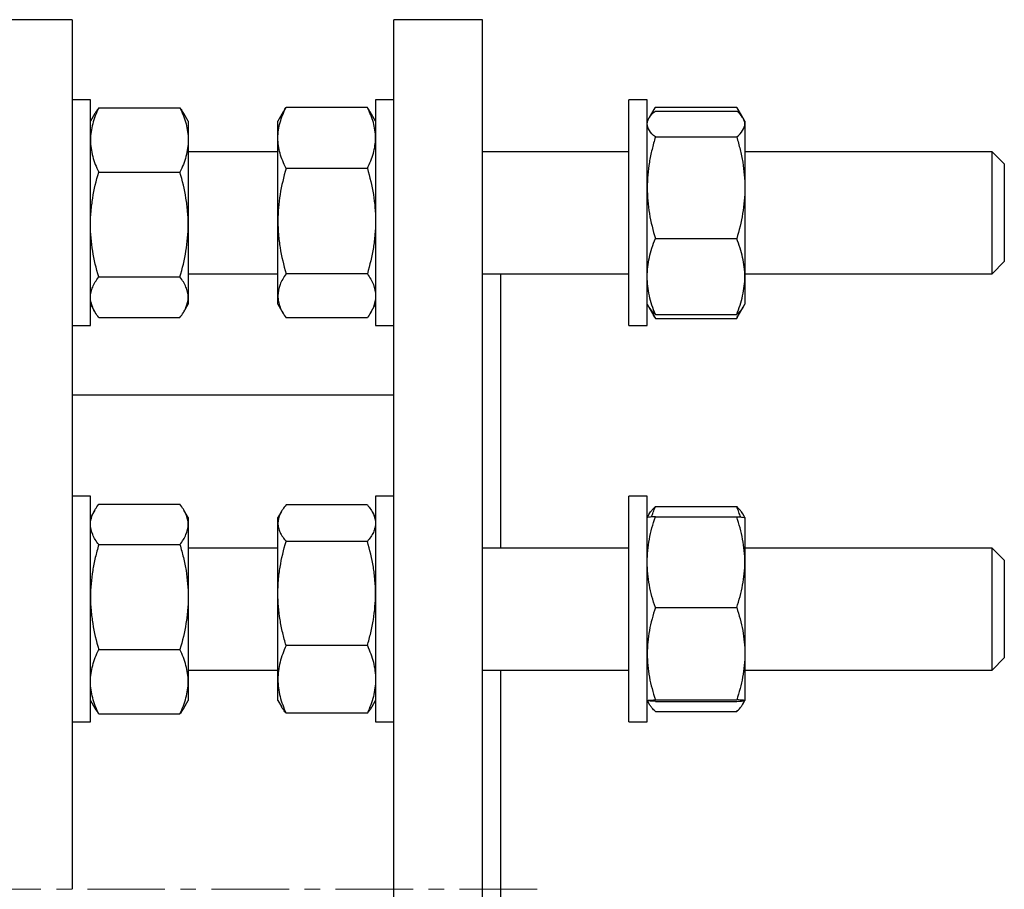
# Model space of a CAD drawing. Header units: millimetres. Extents: x 41 to 772, y 30 to 763.
# Tile 6 of 6: x 611 to 772, y 610 to 752. Entities that reach past the tile are written whole.
import ezdxf

# ---------------------------------------------------------------- set-up
doc = ezdxf.new("R2010")
doc.units = ezdxf.units.MM
doc.linetypes.add('CENTERX2', pattern=[20.32, 12.7, -2.54, 2.54, -2.54])
doc.layers.add('FORMAT', color=7, linetype='Continuous')

msp = doc.modelspace()

# ---------------------------------------------------------------- linework, layer by layer
at = {"color": 7, "linetype": 'Continuous', "lineweight": 25}
for p, q in [((619.33, 752), (607.33, 752)), ((619.33, 752), (619.33, 609.5)), ((686.53, 752), (672.03, 752)), ((672.03, 609.5), (672.03, 752)), ((686.53, 609.5), (686.53, 752)), ((622.33, 738.87), (619.33, 738.87)), ((622.33, 701.87), (622.33, 738.87)), ((672.03, 738.87), (669.03, 738.87)), ((669.03, 738.87), (669.03, 701.87)), ((713.53, 738.87), (710.53, 738.87)), ((710.53, 701.87), (710.53, 738.87)), ((713.53, 701.87), (713.53, 738.87)), ((623.67, 737.54), (636.99, 737.54)), ((667.69, 737.62), (654.37, 737.62)), ((714.79, 737.55), (713.86, 735.95)), ((714.87, 737.69), (728.19, 737.69)), ((729.19, 735.95), (728.27, 737.55)), ((623.05, 736.61), (622.33, 735.37)), ((638.33, 735.37), (637.61, 736.61)), ((653.91, 736.89), (653.03, 735.37)), ((669.03, 735.37), (668.15, 736.89)), ((713.8, 735.84), (713.53, 735.37)), ((714.87, 737.03), (728.19, 737.03)), ((729.53, 735.37), (729.25, 735.84)), ((638.33, 735.37), (638.33, 732.28)), ((653.03, 732.62), (653.03, 735.37)), ((729.53, 735.37), (729.53, 734.91)), ((729.53, 734.91), (729.53, 724.45)), ((653.03, 719.01), (653.03, 732.62)), ((714.87, 732.78), (728.19, 732.78)), ((638.33, 732.28), (638.33, 718.42)), ((653.03, 730.37), (638.33, 730.37)), ((710.53, 730.37), (686.53, 730.37)), ((770.03, 730.37), (729.53, 730.37)), ((772.03, 728.37), (770.03, 730.37)), ((770.03, 710.37), (770.03, 730.37)), ((667.69, 727.63), (654.37, 727.63)), ((772.03, 728.37), (772.03, 712.37)), ((623.67, 727.01), (636.99, 727.01)), ((729.53, 724.45), (729.53, 709.91)), ((638.33, 718.42), (638.33, 706.51)), ((653.03, 706.75), (653.03, 719.01)), ((714.87, 716.12), (728.19, 716.12)), ((770.03, 710.37), (772.03, 712.37)), ((772.03, 712.37), (772.03, 712.37)), ((623.67, 709.84), (636.99, 709.84)), ((638.33, 710.37), (653.03, 710.37)), ((667.69, 710.38), (654.37, 710.38)), ((686.53, 710.37), (710.53, 710.37)), ((689.53, 665.42), (689.53, 710.37)), ((729.53, 710.37), (770.03, 710.37)), ((729.53, 709.91), (729.53, 705.37)), ((638.33, 706.51), (638.33, 705.37)), ((653.03, 705.37), (653.03, 706.75)), ((622.33, 705.37), (623.05, 704.12)), ((637.61, 704.12), (638.33, 705.37)), ((653.03, 705.37), (653.91, 703.84)), ((668.15, 703.84), (669.03, 705.37)), ((713.53, 705.37), (713.8, 704.89)), ((713.8, 704.89), (714.79, 703.18)), ((728.26, 703.18), (729.25, 704.89)), ((729.25, 704.89), (729.53, 705.37)), ((714.87, 703.7), (728.19, 703.7)), ((619.33, 701.87), (622.33, 701.87)), ((623.67, 703.19), (636.99, 703.19)), ((667.69, 703.12), (654.37, 703.12)), ((669.03, 701.87), (672.03, 701.87)), ((710.53, 701.87), (713.53, 701.87)), ((714.79, 703.18), (714.87, 703.05)), ((714.87, 703.05), (728.19, 703.05)), ((728.26, 703.18), (728.19, 703.05)), ((672.03, 690.5), (619.33, 690.5)), ((622.33, 673.92), (619.33, 673.92)), ((622.33, 636.92), (622.33, 673.92)), ((672.03, 673.92), (669.03, 673.92)), ((669.03, 673.92), (669.03, 636.92)), ((713.53, 673.92), (710.53, 673.92)), ((710.53, 672.79), (710.53, 673.92)), ((710.53, 636.92), (710.53, 672.79)), ((713.53, 672.79), (713.53, 673.92)), ((713.53, 636.92), (713.53, 672.79)), ((623.04, 671.65), (622.33, 670.42)), ((623.67, 672.59), (636.99, 672.59)), ((638.33, 670.42), (637.62, 671.65)), ((653.6, 671.41), (653.03, 670.42)), ((667.69, 672.49), (654.37, 672.49)), ((669.03, 670.42), (668.46, 671.41)), ((713.87, 671.01), (713.53, 670.42)), ((714.87, 672.21), (728.19, 672.21)), ((729.53, 670.42), (729.19, 671.01)), ((638.33, 670.42), (638.33, 669.29)), ((653.03, 669.5), (653.03, 670.42)), ((653.03, 657.98), (653.03, 669.5)), ((714.87, 670.54), (728.19, 670.54)), ((729.53, 670.42), (729.53, 663.1)), ((638.33, 669.29), (638.33, 657.4)), ((667.69, 666.51), (654.37, 666.51)), ((623.67, 665.98), (636.99, 665.98)), ((653.03, 665.42), (638.33, 665.42)), ((710.53, 665.42), (686.53, 665.42)), ((770.03, 665.42), (729.53, 665.42)), ((772.03, 663.42), (770.03, 665.42)), ((770.03, 645.42), (770.03, 665.42)), ((729.53, 663.1), (729.53, 648.1)), ((772.03, 663.42), (772.03, 647.42)), ((638.33, 657.4), (638.33, 643.53)), ((653.03, 643.9), (653.03, 657.98)), ((714.87, 655.66), (728.19, 655.66)), ((623.67, 648.81), (636.99, 648.81)), ((667.69, 649.44), (654.37, 649.44)), ((729.53, 648.1), (729.53, 640.42)), ((770.03, 645.42), (772.03, 647.42)), ((638.33, 645.42), (653.03, 645.42)), ((686.53, 645.42), (710.53, 645.42)), ((689.53, 609.5), (689.53, 645.42)), ((729.53, 645.42), (770.03, 645.42)), ((653.03, 640.42), (653.03, 643.9)), ((638.33, 643.53), (638.33, 640.42)), ((622.33, 640.42), (623.04, 639.19)), ((637.62, 639.19), (638.33, 640.42)), ((653.03, 640.42), (653.6, 639.44)), ((668.46, 639.44), (669.03, 640.42)), ((713.53, 640.42), (713.87, 639.83)), ((714.87, 640.54), (728.19, 640.54)), ((729.18, 639.83), (729.53, 640.42)), ((714.87, 640.3), (728.19, 640.3)), ((623.67, 638.25), (636.99, 638.25)), ((667.69, 638.36), (654.37, 638.36)), ((714.87, 638.63), (728.19, 638.63)), ((619.33, 636.92), (622.33, 636.92)), ((669.03, 636.92), (672.03, 636.92)), ((710.53, 636.92), (713.53, 636.92)), ((672.03, 467), (672.03, 609.5)), ((686.53, 467), (686.53, 609.5)), ((689.53, 573.58), (689.53, 609.5))]:
    msp.add_line(p, q, dxfattribs=at)
for points, knots in [([(623.67, 737.54), (623.47, 737.11), (623.28, 736.68), (622.95, 735.81), (622.81, 735.37), (622.46, 734.05), (622.33, 733.17), (622.33, 732.28)], [0, 0, 0, 0, 0.25, 0.25, 0.5, 0.5, 1, 1, 1, 1]), ([(623.67, 737.54), (623.54, 737.36), (623.31, 737.05), (623.13, 736.74), (623.05, 736.61)], [0, 0, 0, 0, 0.579015, 1, 1, 1, 1]), ([(636.99, 737.54), (637.19, 737.11), (637.38, 736.68), (637.71, 735.81), (637.86, 735.37), (638.21, 734.05), (638.33, 733.17), (638.33, 732.28)], [0, 0, 0, 0, 0.25, 0.25, 0.5, 0.5, 1, 1, 1, 1]), ([(636.99, 737.54), (637.12, 737.36), (637.35, 737.05), (637.53, 736.74), (637.61, 736.61)], [0, 0, 0, 0, 0.579015, 1, 1, 1, 1]), ([(653.03, 732.62), (653.03, 733.05), (653.06, 733.47), (653.18, 734.32), (653.27, 734.74), (653.63, 735.99), (653.96, 736.81), (654.37, 737.62)], [0, 0, 0, 0, 0.25, 0.25, 0.5, 0.5, 1, 1, 1, 1]), ([(653.91, 736.89), (653.94, 736.95), (654.08, 737.19), (654.24, 737.43), (654.37, 737.62)], [0, 0, 0, 0, 0.230329, 1, 1, 1, 1]), ([(669.03, 732.62), (669.03, 733.05), (669, 733.47), (668.87, 734.32), (668.78, 734.74), (668.43, 735.99), (668.09, 736.81), (667.69, 737.62)], [0, 0, 0, 0, 0.25, 0.25, 0.5, 0.5, 1, 1, 1, 1]), ([(668.14, 736.89), (668.11, 736.95), (667.98, 737.19), (667.81, 737.43), (667.69, 737.62)], [0, 0, 0, 0, 0.230329, 1, 1, 1, 1]), ([(714.87, 737.69), (714.77, 737.51), (714.56, 737.15), (714.34, 736.72), (714.23, 736.47), (714.2, 736.39)], [0, 0, 0, 0, 0.412838, 0.82599, 1, 1, 1, 1]), ([(728.19, 737.69), (728.29, 737.51), (728.49, 737.15), (728.72, 736.72), (728.82, 736.47), (728.85, 736.39)], [0, 0, 0, 0, 0.412838, 0.82599, 1, 1, 1, 1]), ([(713.53, 734.91), (713.53, 735.09), (713.56, 735.27), (713.68, 735.63), (713.77, 735.81), (714.12, 736.34), (714.46, 736.69), (714.87, 737.03)], [0, 0, 0, 0, 0.25, 0.25, 0.5, 0.5, 1, 1, 1, 1]), ([(729.53, 734.91), (729.53, 735.09), (729.5, 735.27), (729.37, 735.63), (729.28, 735.81), (728.93, 736.34), (728.6, 736.69), (728.19, 737.03)], [0, 0, 0, 0, 0.25, 0.25, 0.5, 0.5, 1, 1, 1, 1]), ([(714.87, 732.78), (714.46, 733.13), (714.12, 733.48), (713.65, 734.19), (713.53, 734.55), (713.53, 734.91)], [0, 0, 0, 0, 0.5, 0.5, 1, 1, 1, 1]), ([(728.19, 732.78), (728.6, 733.13), (728.93, 733.48), (729.4, 734.19), (729.53, 734.55), (729.53, 734.91)], [0, 0, 0, 0, 0.5, 0.5, 1, 1, 1, 1]), ([(654.37, 727.63), (654.16, 728.04), (653.98, 728.45), (653.65, 729.28), (653.5, 729.69), (653.15, 730.94), (653.03, 731.78), (653.03, 732.62)], [0, 0, 0, 0, 0.25, 0.25, 0.5, 0.5, 1, 1, 1, 1]), ([(667.69, 727.63), (667.89, 728.04), (668.08, 728.45), (668.41, 729.28), (668.55, 729.69), (668.9, 730.94), (669.03, 731.78), (669.03, 732.62)], [0, 0, 0, 0, 0.25, 0.25, 0.5, 0.5, 1, 1, 1, 1]), ([(714.87, 732.78), (714.66, 732.11), (714.48, 731.42), (714.15, 730.04), (714, 729.34), (713.65, 727.26), (713.53, 725.86), (713.53, 724.45)], [0, 0, 0, 0, 0.25, 0.25, 0.5, 0.5, 1, 1, 1, 1]), ([(728.19, 732.78), (728.39, 732.11), (728.58, 731.42), (728.91, 730.04), (729.05, 729.34), (729.4, 727.26), (729.53, 725.86), (729.53, 724.45)], [0, 0, 0, 0, 0.25, 0.25, 0.5, 0.5, 1, 1, 1, 1]), ([(622.33, 732.28), (622.33, 731.83), (622.36, 731.38), (622.49, 730.49), (622.58, 730.04), (622.93, 728.72), (623.27, 727.86), (623.67, 727.01)], [0, 0, 0, 0, 0.25, 0.25, 0.5, 0.5, 1, 1, 1, 1]), ([(638.33, 732.28), (638.33, 731.83), (638.3, 731.38), (638.18, 730.49), (638.08, 730.04), (637.73, 728.72), (637.4, 727.86), (636.99, 727.01)], [0, 0, 0, 0, 0.25, 0.25, 0.5, 0.5, 1, 1, 1, 1]), ([(654.37, 727.63), (653.96, 726.22), (653.62, 724.8), (653.15, 721.93), (653.03, 720.48), (653.03, 719.01)], [0, 0, 0, 0, 0.5, 0.5, 1, 1, 1, 1]), ([(667.69, 727.63), (668.1, 726.22), (668.43, 724.8), (668.9, 721.93), (669.03, 720.48), (669.03, 719.01)], [0, 0, 0, 0, 0.5, 0.5, 1, 1, 1, 1]), ([(622.33, 718.42), (622.33, 719.15), (622.36, 719.88), (622.49, 721.33), (622.58, 722.05), (622.93, 724.2), (623.26, 725.61), (623.67, 727.01)], [0, 0, 0, 0, 0.25, 0.25, 0.5, 0.5, 1, 1, 1, 1]), ([(638.33, 718.42), (638.33, 719.15), (638.3, 719.88), (638.18, 721.33), (638.09, 722.05), (637.74, 724.2), (637.4, 725.61), (636.99, 727.01)], [0, 0, 0, 0, 0.25, 0.25, 0.5, 0.5, 1, 1, 1, 1]), ([(713.53, 724.45), (713.53, 723.74), (713.56, 723.04), (713.68, 721.62), (713.77, 720.92), (714.13, 718.83), (714.46, 717.46), (714.87, 716.12)], [0, 0, 0, 0, 0.25, 0.25, 0.5, 0.5, 1, 1, 1, 1]), ([(729.53, 724.45), (729.53, 723.74), (729.5, 723.04), (729.37, 721.62), (729.28, 720.92), (728.93, 718.83), (728.59, 717.46), (728.19, 716.12)], [0, 0, 0, 0, 0.25, 0.25, 0.5, 0.5, 1, 1, 1, 1]), ([(623.67, 709.84), (623.26, 711.24), (622.92, 712.66), (622.46, 715.52), (622.33, 716.96), (622.33, 718.42)], [0, 0, 0, 0, 0.5, 0.5, 1, 1, 1, 1]), ([(636.99, 709.84), (637.4, 711.24), (637.74, 712.66), (638.2, 715.52), (638.33, 716.96), (638.33, 718.42)], [0, 0, 0, 0, 0.5, 0.5, 1, 1, 1, 1]), ([(653.03, 719.01), (653.03, 718.28), (653.06, 717.54), (653.18, 716.09), (653.27, 715.36), (653.62, 713.21), (653.96, 711.79), (654.37, 710.38)], [0, 0, 0, 0, 0.25, 0.25, 0.5, 0.5, 1, 1, 1, 1]), ([(669.03, 719.01), (669.03, 718.28), (669, 717.54), (668.87, 716.09), (668.78, 715.36), (668.43, 713.21), (668.1, 711.79), (667.69, 710.38)], [0, 0, 0, 0, 0.25, 0.25, 0.5, 0.5, 1, 1, 1, 1]), ([(713.53, 709.91), (713.53, 710.43), (713.56, 710.96), (713.68, 712.01), (713.77, 712.53), (714.12, 714.08), (714.46, 715.1), (714.87, 716.12)], [0, 0, 0, 0, 0.25, 0.25, 0.5, 0.5, 1, 1, 1, 1]), ([(729.53, 709.91), (729.53, 710.43), (729.5, 710.96), (729.37, 712.01), (729.28, 712.53), (728.93, 714.08), (728.6, 715.1), (728.19, 716.12)], [0, 0, 0, 0, 0.25, 0.25, 0.5, 0.5, 1, 1, 1, 1]), ([(622.33, 706.51), (622.33, 706.8), (622.36, 707.08), (622.49, 707.64), (622.58, 707.92), (622.93, 708.75), (623.26, 709.29), (623.67, 709.84)], [0, 0, 0, 0, 0.25, 0.25, 0.5, 0.5, 1, 1, 1, 1]), ([(638.33, 706.51), (638.33, 706.8), (638.3, 707.08), (638.18, 707.64), (638.09, 707.92), (637.74, 708.75), (637.4, 709.29), (636.99, 709.84)], [0, 0, 0, 0, 0.25, 0.25, 0.5, 0.5, 1, 1, 1, 1]), ([(654.37, 710.38), (653.96, 709.79), (653.62, 709.19), (653.15, 707.98), (653.03, 707.37), (653.03, 706.75)], [0, 0, 0, 0, 0.5, 0.5, 1, 1, 1, 1]), ([(667.69, 710.38), (668.1, 709.79), (668.43, 709.19), (668.9, 707.98), (669.03, 707.37), (669.03, 706.75)], [0, 0, 0, 0, 0.5, 0.5, 1, 1, 1, 1]), ([(714.87, 703.7), (714.46, 704.72), (714.12, 705.74), (713.65, 707.81), (713.53, 708.85), (713.53, 709.91)], [0, 0, 0, 0, 0.5, 0.5, 1, 1, 1, 1]), ([(728.19, 703.7), (728.6, 704.72), (728.93, 705.74), (729.4, 707.81), (729.53, 708.85), (729.53, 709.91)], [0, 0, 0, 0, 0.5, 0.5, 1, 1, 1, 1]), ([(623.67, 703.19), (623.26, 703.74), (622.92, 704.28), (622.46, 705.39), (622.33, 705.95), (622.33, 706.51)], [0, 0, 0, 0, 0.5, 0.5, 1, 1, 1, 1]), ([(636.99, 703.19), (637.4, 703.74), (637.74, 704.28), (638.2, 705.39), (638.33, 705.95), (638.33, 706.51)], [0, 0, 0, 0, 0.5, 0.5, 1, 1, 1, 1]), ([(653.03, 706.75), (653.03, 706.44), (653.06, 706.13), (653.18, 705.52), (653.27, 705.22), (653.62, 704.31), (653.96, 703.71), (654.37, 703.12)], [0, 0, 0, 0, 0.25, 0.25, 0.5, 0.5, 1, 1, 1, 1]), ([(669.03, 706.75), (669.03, 706.44), (669, 706.13), (668.87, 705.52), (668.78, 705.22), (668.43, 704.31), (668.1, 703.71), (667.69, 703.12)], [0, 0, 0, 0, 0.25, 0.25, 0.5, 0.5, 1, 1, 1, 1]), ([(713.81, 704.89), (713.85, 704.82), (713.95, 704.64), (714.19, 704.35), (714.5, 704.02), (714.74, 703.81), (714.87, 703.7)], [0, 0, 0, 0, 0.1719828, 0.4479284, 0.7239991, 1, 1, 1, 1]), ([(729.25, 704.89), (729.21, 704.82), (729.1, 704.64), (728.87, 704.35), (728.56, 704.02), (728.31, 703.81), (728.19, 703.7)], [0, 0, 0, 0, 0.171983, 0.447928, 0.723999, 1, 1, 1, 1]), ([(714.87, 703.05), (714.74, 703.29), (714.51, 703.7), (714.33, 704.12), (714.25, 704.3)], [0, 0, 0, 0, 0.576892, 1, 1, 1, 1]), ([(728.19, 703.05), (728.32, 703.29), (728.55, 703.7), (728.73, 704.12), (728.81, 704.3)], [0, 0, 0, 0, 0.5768921, 1, 1, 1, 1]), ([(622.33, 669.29), (622.33, 669.57), (622.36, 669.85), (622.49, 670.41), (622.58, 670.68), (622.93, 671.51), (623.26, 672.05), (623.67, 672.59)], [0, 0, 0, 0, 0.25, 0.25, 0.5, 0.5, 1, 1, 1, 1]), ([(638.33, 669.29), (638.33, 669.57), (638.3, 669.85), (638.18, 670.41), (638.09, 670.68), (637.74, 671.51), (637.4, 672.05), (636.99, 672.59)], [0, 0, 0, 0, 0.25, 0.25, 0.5, 0.5, 1, 1, 1, 1]), ([(654.37, 672.49), (653.96, 672), (653.62, 671.51), (653.15, 670.51), (653.03, 670.01), (653.03, 669.5)], [0, 0, 0, 0, 0.5, 0.5, 1, 1, 1, 1]), ([(667.69, 672.49), (668.1, 672), (668.43, 671.51), (668.9, 670.51), (669.03, 670.01), (669.03, 669.5)], [0, 0, 0, 0, 0.5, 0.5, 1, 1, 1, 1]), ([(713.87, 671.01), (713.94, 671.13), (714.1, 671.39), (714.44, 671.79), (714.72, 672.07), (714.87, 672.21)], [0, 0, 0, 0, 0.28659, 0.643279, 1, 1, 1, 1]), ([(714.24, 670.51), (714.33, 670.77), (714.51, 671.34), (714.74, 671.91), (714.87, 672.21)], [0, 0, 0, 0, 0.455589, 1, 1, 1, 1]), ([(728.81, 670.51), (728.73, 670.77), (728.54, 671.34), (728.31, 671.91), (728.19, 672.21)], [0, 0, 0, 0, 0.455589, 1, 1, 1, 1]), ([(729.18, 671.01), (729.11, 671.13), (728.95, 671.39), (728.62, 671.79), (728.33, 672.07), (728.19, 672.21)], [0, 0, 0, 0, 0.28659, 0.643279, 1, 1, 1, 1]), ([(653.03, 669.5), (653.03, 669.25), (653.06, 668.99), (653.18, 668.49), (653.27, 668.24), (653.62, 667.49), (653.96, 667), (654.37, 666.51)], [0, 0, 0, 0, 0.25, 0.25, 0.5, 0.5, 1, 1, 1, 1]), ([(669.03, 669.5), (669.03, 669.25), (669, 668.99), (668.87, 668.49), (668.78, 668.24), (668.43, 667.49), (668.1, 667), (667.69, 666.51)], [0, 0, 0, 0, 0.25, 0.25, 0.5, 0.5, 1, 1, 1, 1]), ([(713.53, 663.1), (713.53, 663.73), (713.56, 664.37), (713.68, 665.62), (713.77, 666.25), (714.12, 668.1), (714.46, 669.33), (714.87, 670.54)], [0, 0, 0, 0, 0.25, 0.25, 0.5, 0.5, 1, 1, 1, 1]), ([(714.87, 670.54), (714.46, 670.52), (714.12, 670.5), (713.65, 670.46), (713.53, 670.44), (713.53, 670.42)], [0, 0, 0, 0, 0.5, 0.5, 1, 1, 1, 1]), ([(729.53, 663.1), (729.53, 663.73), (729.5, 664.37), (729.37, 665.62), (729.28, 666.25), (728.93, 668.1), (728.6, 669.33), (728.19, 670.54)], [0, 0, 0, 0, 0.25, 0.25, 0.5, 0.5, 1, 1, 1, 1]), ([(728.19, 670.54), (728.6, 670.52), (728.93, 670.5), (729.4, 670.46), (729.53, 670.44), (729.53, 670.42)], [0, 0, 0, 0, 0.5, 0.5, 1, 1, 1, 1]), ([(623.67, 665.98), (623.26, 666.52), (622.92, 667.07), (622.46, 668.17), (622.33, 668.72), (622.33, 669.29)], [0, 0, 0, 0, 0.5, 0.5, 1, 1, 1, 1]), ([(636.99, 665.98), (637.4, 666.52), (637.74, 667.07), (638.2, 668.17), (638.33, 668.72), (638.33, 669.29)], [0, 0, 0, 0, 0.5, 0.5, 1, 1, 1, 1]), ([(653.03, 657.98), (653.03, 658.7), (653.06, 659.42), (653.18, 660.87), (653.27, 661.6), (653.63, 663.73), (653.96, 665.13), (654.37, 666.51)], [0, 0, 0, 0, 0.25, 0.25, 0.5, 0.5, 1, 1, 1, 1]), ([(669.03, 657.98), (669.03, 658.7), (669, 659.42), (668.87, 660.87), (668.78, 661.6), (668.43, 663.73), (668.09, 665.13), (667.69, 666.51)], [0, 0, 0, 0, 0.25, 0.25, 0.5, 0.5, 1, 1, 1, 1]), ([(623.67, 665.98), (623.47, 665.28), (623.28, 664.58), (622.95, 663.15), (622.81, 662.44), (622.46, 660.29), (622.33, 658.85), (622.33, 657.4)], [0, 0, 0, 0, 0.25, 0.25, 0.5, 0.5, 1, 1, 1, 1]), ([(636.99, 665.98), (637.19, 665.28), (637.38, 664.58), (637.71, 663.15), (637.86, 662.44), (638.21, 660.29), (638.33, 658.85), (638.33, 657.4)], [0, 0, 0, 0, 0.25, 0.25, 0.5, 0.5, 1, 1, 1, 1]), ([(714.87, 655.66), (714.46, 656.88), (714.12, 658.11), (713.65, 660.58), (713.53, 661.84), (713.53, 663.1)], [0, 0, 0, 0, 0.5, 0.5, 1, 1, 1, 1]), ([(728.19, 655.66), (728.6, 656.88), (728.93, 658.11), (729.4, 660.58), (729.53, 661.84), (729.53, 663.1)], [0, 0, 0, 0, 0.5, 0.5, 1, 1, 1, 1]), ([(622.33, 657.4), (622.33, 656.67), (622.36, 655.94), (622.49, 654.48), (622.58, 653.76), (622.93, 651.6), (623.27, 650.2), (623.67, 648.81)], [0, 0, 0, 0, 0.25, 0.25, 0.5, 0.5, 1, 1, 1, 1]), ([(638.33, 657.4), (638.33, 656.67), (638.3, 655.94), (638.18, 654.48), (638.08, 653.76), (637.73, 651.6), (637.4, 650.2), (636.99, 648.81)], [0, 0, 0, 0, 0.25, 0.25, 0.5, 0.5, 1, 1, 1, 1]), ([(654.37, 649.44), (654.16, 650.14), (653.98, 650.84), (653.65, 652.25), (653.5, 652.97), (653.15, 655.1), (653.03, 656.54), (653.03, 657.98)], [0, 0, 0, 0, 0.25, 0.25, 0.5, 0.5, 1, 1, 1, 1]), ([(667.69, 649.44), (667.89, 650.14), (668.08, 650.84), (668.41, 652.25), (668.55, 652.97), (668.9, 655.1), (669.03, 656.54), (669.03, 657.98)], [0, 0, 0, 0, 0.25, 0.25, 0.5, 0.5, 1, 1, 1, 1]), ([(714.87, 655.66), (714.66, 655.05), (714.48, 654.43), (714.15, 653.17), (714, 652.54), (713.65, 650.65), (713.53, 649.38), (713.53, 648.1)], [0, 0, 0, 0, 0.25, 0.25, 0.5, 0.5, 1, 1, 1, 1]), ([(728.19, 655.66), (728.39, 655.05), (728.58, 654.43), (728.91, 653.17), (729.05, 652.54), (729.4, 650.65), (729.53, 649.38), (729.53, 648.1)], [0, 0, 0, 0, 0.25, 0.25, 0.5, 0.5, 1, 1, 1, 1]), ([(622.33, 643.53), (622.33, 643.98), (622.36, 644.43), (622.49, 645.32), (622.58, 645.76), (622.93, 647.08), (623.26, 647.95), (623.67, 648.81)], [0, 0, 0, 0, 0.25, 0.25, 0.5, 0.5, 1, 1, 1, 1]), ([(638.33, 643.53), (638.33, 643.98), (638.3, 644.43), (638.18, 645.32), (638.09, 645.76), (637.74, 647.08), (637.4, 647.95), (636.99, 648.81)], [0, 0, 0, 0, 0.25, 0.25, 0.5, 0.5, 1, 1, 1, 1]), ([(654.37, 649.44), (653.96, 648.54), (653.62, 647.62), (653.15, 645.78), (653.03, 644.84), (653.03, 643.9)], [0, 0, 0, 0, 0.5, 0.5, 1, 1, 1, 1]), ([(667.69, 649.44), (668.1, 648.54), (668.43, 647.62), (668.9, 645.78), (669.03, 644.84), (669.03, 643.9)], [0, 0, 0, 0, 0.5, 0.5, 1, 1, 1, 1]), ([(713.53, 648.1), (713.53, 647.46), (713.56, 646.82), (713.68, 645.54), (713.77, 644.9), (714.13, 643.01), (714.46, 641.77), (714.87, 640.54)], [0, 0, 0, 0, 0.25, 0.25, 0.5, 0.5, 1, 1, 1, 1]), ([(729.53, 648.1), (729.53, 647.46), (729.5, 646.82), (729.37, 645.54), (729.28, 644.9), (728.93, 643.01), (728.59, 641.77), (728.19, 640.54)], [0, 0, 0, 0, 0.25, 0.25, 0.5, 0.5, 1, 1, 1, 1]), ([(653.03, 643.9), (653.03, 643.43), (653.06, 642.96), (653.18, 642.02), (653.27, 641.56), (653.62, 640.17), (653.96, 639.26), (654.37, 638.36)], [0, 0, 0, 0, 0.25, 0.25, 0.5, 0.5, 1, 1, 1, 1]), ([(669.03, 643.9), (669.03, 643.43), (669, 642.96), (668.87, 642.02), (668.78, 641.56), (668.43, 640.17), (668.1, 639.26), (667.69, 638.36)], [0, 0, 0, 0, 0.25, 0.25, 0.5, 0.5, 1, 1, 1, 1]), ([(623.67, 638.25), (623.26, 639.12), (622.92, 639.99), (622.46, 641.74), (622.33, 642.63), (622.33, 643.53)], [0, 0, 0, 0, 0.5, 0.5, 1, 1, 1, 1]), ([(636.99, 638.25), (637.4, 639.12), (637.74, 639.99), (638.2, 641.74), (638.33, 642.63), (638.33, 643.53)], [0, 0, 0, 0, 0.5, 0.5, 1, 1, 1, 1]), ([(713.53, 640.42), (713.53, 640.43), (713.56, 640.44), (713.68, 640.47), (713.77, 640.48), (714.12, 640.51), (714.46, 640.52), (714.87, 640.54)], [0, 0, 0, 0, 0.25, 0.25, 0.5, 0.5, 1, 1, 1, 1]), ([(714.87, 640.3), (714.46, 640.32), (714.12, 640.34), (713.65, 640.38), (713.53, 640.4), (713.53, 640.42)], [0, 0, 0, 0, 0.5, 0.5, 1, 1, 1, 1]), ([(714.87, 638.63), (714.77, 638.73), (714.56, 638.93), (714.25, 639.27), (713.96, 639.66), (713.75, 640.05), (713.64, 640.3), (713.62, 640.4), (713.62, 640.4)], [0, 0, 0, 0, 0.1709909, 0.3421119, 0.5876409, 0.8331442, 0.9988297, 1, 1, 1, 1]), ([(729.53, 640.42), (729.53, 640.43), (729.5, 640.44), (729.37, 640.47), (729.28, 640.48), (728.93, 640.51), (728.6, 640.52), (728.19, 640.54)], [0, 0, 0, 0, 0.25, 0.25, 0.5, 0.5, 1, 1, 1, 1]), ([(728.19, 640.3), (728.6, 640.32), (728.93, 640.34), (729.4, 640.38), (729.53, 640.4), (729.53, 640.42)], [0, 0, 0, 0, 0.5, 0.5, 1, 1, 1, 1]), ([(728.19, 638.63), (728.29, 638.73), (728.49, 638.93), (728.8, 639.27), (729.1, 639.66), (729.31, 640.05), (729.41, 640.3), (729.44, 640.4), (729.44, 640.4)], [0, 0, 0, 0, 0.170991, 0.342112, 0.587641, 0.833144, 0.99883, 1, 1, 1, 1]), ([(623.04, 639.19), (623.13, 639.05), (623.32, 638.73), (623.55, 638.42), (623.67, 638.25)], [0, 0, 0, 0, 0.459364, 1, 1, 1, 1]), ([(637.62, 639.19), (637.53, 639.05), (637.35, 638.73), (637.12, 638.42), (636.99, 638.25)], [0, 0, 0, 0, 0.459364, 1, 1, 1, 1]), ([(654.37, 638.36), (654.24, 638.52), (653.98, 638.84), (653.73, 639.2), (653.62, 639.4), (653.6, 639.44)], [0, 0, 0, 0, 0.448598, 0.897323, 1, 1, 1, 1]), ([(667.69, 638.36), (667.82, 638.52), (668.07, 638.84), (668.33, 639.2), (668.43, 639.4), (668.45, 639.44)], [0, 0, 0, 0, 0.448598, 0.897323, 1, 1, 1, 1])]:
    msp.add_open_spline(points, degree=3, knots=knots, dxfattribs=at)
at = {"layer": 'FORMAT', "linetype": 'CENTERX2', "lineweight": 18}
msp.add_line((695.49, 609.5), (507.17, 609.5), dxfattribs=at)

doc.saveas('drawing.dxf')
